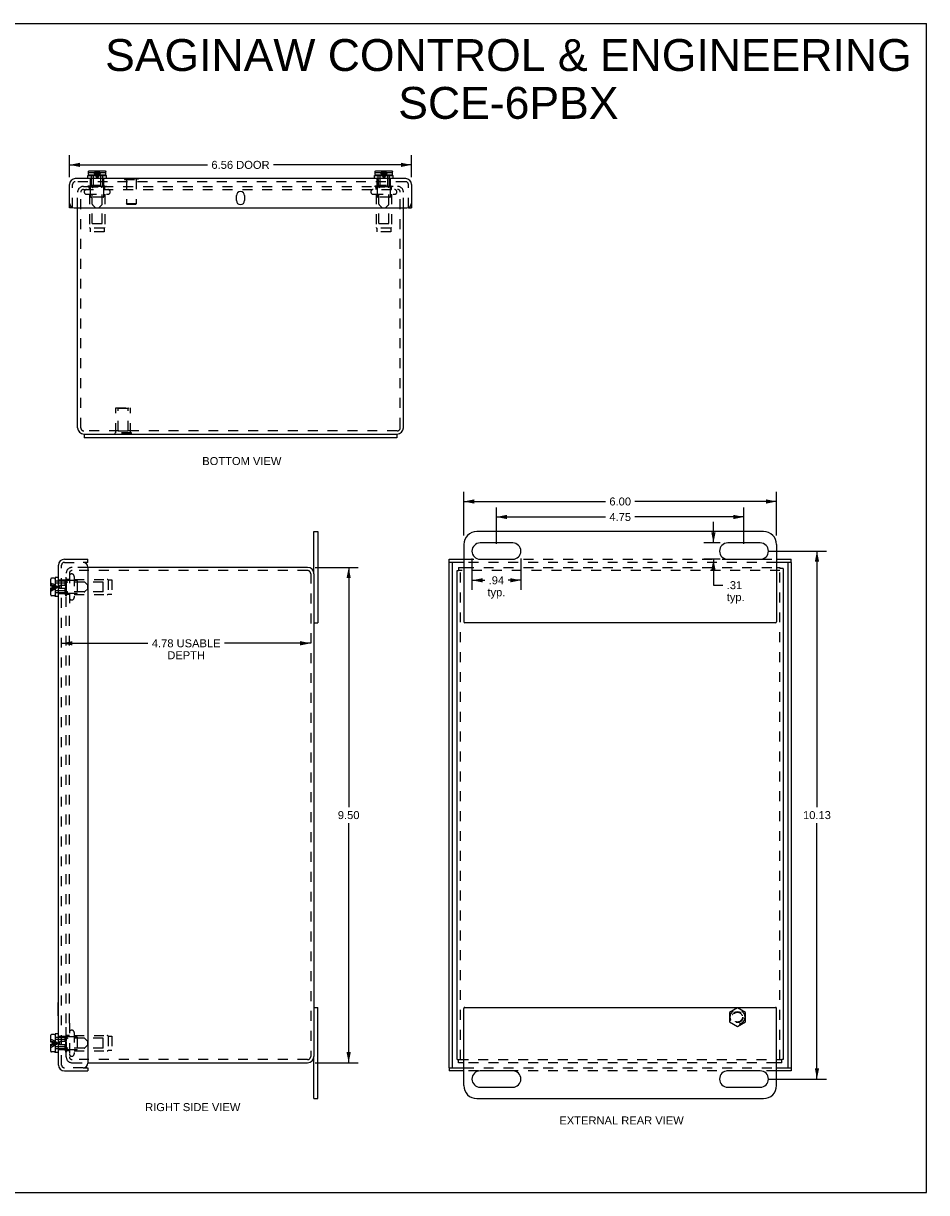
# Model space of a CAD drawing. Header units: inches. Extents: x 0 to 34.7, y 0 to 22.4.
# Tile 3 of 3: x 17.3 to 34.7, y 0 to 22.4. Entities that reach past the tile are written whole.
import ezdxf

# ---------------------------------------------------------------- set-up
doc = ezdxf.new("R2010")
doc.units = ezdxf.units.IN
doc.header["$LTSCALE"] = 1.906116
doc.header["$MEASUREMENT"] = 0
doc.linetypes.add('HIDDEN', pattern=[0.2, 0.1, -0.1])
doc.layers.get('0').update_dxf_attribs({"linetype": 'CONTINUOUS'})
for name, color, linetype in [('DEFAULT_2', 8, 'HIDDEN'), ('DIMENSIONS', 7, 'CONTINUOUS'), ('DOOR_ASSEMBLY', 7, 'CONTINUOUS')]:
    doc.layers.add(name, color=color, linetype=linetype)
doc.styles.get("Standard").update_dxf_attribs({"font": 'arial.ttf'})
doc.dimstyles.new('DIMSTYLE_2', dxfattribs={"dimtxt": 0.152897, "dimasz": 0.203863, "dimexe": 0.09, "dimexo": 0.07, "dimgap": 0.0375, "dimtad": 0, "dimtih": 1, "dimtoh": 1, "dimzin": 4, "dimdsep": 46, "dimtxsty": 'Standard', "dimblk": '_FILLED', "dimblk1": '_FILLED', "dimblk2": '_FILLED', "dimcen": 0.09, "dimazin": 1, "dimtfac": 1, "dimtdec": 3, "dimtofl": 0, "dimtmove": 0, "dimatfit": 3, "dimldrblk": '_FILLED', "dimfxl": 0, "dimtolj": 1, "dimtzin": 4, "dimarcsym": 0})

# ---------------------------------------------------------------- blocks, each defined once
blk = doc.blocks.new('_FILLED')
at = {"color": 0, "linetype": 'ByBlock'}
blk.add_solid([(0, 0), (-1, 0.2), (-1, -0.2)], dxfattribs=at)
blk = doc.blocks.new('*D3')
at = {"layer": 'DIMENSIONS', "color": 2, "linetype": 'Continuous'}
for p, q in [((18.213, 19.478), (18.213, 19.895)), ((24.775, 19.478), (24.775, 19.895)), ((18.213, 19.711), (20.86, 19.711)), ((24.775, 19.711), (22.128, 19.711))]:
    blk.add_line(p, q, dxfattribs=at)
at = {"layer": 'DIMENSIONS', "color": 2, "linetype": 'Continuous', "xscale": 0.2038626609, "yscale": 0.2038626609, "zscale": 0.2038626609, "rotation": 180}
blk.add_blockref('_FILLED', (18.213, 19.711), dxfattribs=at)
at = {"layer": 'DIMENSIONS', "color": 2, "linetype": 'Continuous', "xscale": 0.2038626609, "yscale": 0.2038626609, "zscale": 0.2038626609}
blk.add_blockref('_FILLED', (24.775, 19.711), dxfattribs=at)
at = {"layer": 'DIMENSIONS', "color": 2, "linetype": 'Continuous', "insert": (21.494, 19.788), "char_height": 0.1529, "width": 1.11461, "attachment_point": 2, "line_spacing_factor": 0.9}
blk.add_mtext('6.56 DOOR', dxfattribs=at)
blk = doc.blocks.new('*D4')
at = {"layer": 'DIMENSIONS', "color": 2, "linetype": 'Continuous'}
for p, q in [((25.778, 12.602), (25.778, 13.439)), ((25.778, 13.255), (28.494, 13.255)), ((31.778, 13.255), (29.062, 13.255)), ((31.778, 12.602), (31.778, 13.439))]:
    blk.add_line(p, q, dxfattribs=at)
at = {"layer": 'DIMENSIONS', "color": 2, "linetype": 'Continuous', "xscale": 0.2038626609, "yscale": 0.2038626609, "zscale": 0.2038626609, "rotation": 180}
blk.add_blockref('_FILLED', (25.778, 13.255), dxfattribs=at)
at = {"layer": 'DIMENSIONS', "color": 2, "linetype": 'Continuous', "xscale": 0.2038626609, "yscale": 0.2038626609, "zscale": 0.2038626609}
blk.add_blockref('_FILLED', (31.778, 13.255), dxfattribs=at)
at = {"layer": 'DIMENSIONS', "color": 2, "linetype": 'Continuous', "insert": (28.778, 13.332), "char_height": 0.1529, "width": 0.41549, "attachment_point": 2, "line_spacing_factor": 0.9}
blk.add_mtext('6.00', dxfattribs=at)
blk = doc.blocks.new('*D5')
at = {"layer": 'DIMENSIONS', "color": 2, "linetype": 'Continuous'}
for p, q in [((25.934, 12.161), (25.934, 11.561)), ((26.872, 12.161), (26.872, 11.561)), ((25.934, 11.744), (26.178, 11.744)), ((26.872, 11.744), (26.628, 11.744))]:
    blk.add_line(p, q, dxfattribs=at)
at = {"layer": 'DIMENSIONS', "color": 2, "linetype": 'Continuous', "xscale": 0.2038626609, "yscale": 0.2038626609, "zscale": 0.2038626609, "rotation": 180}
blk.add_blockref('_FILLED', (25.934, 11.744), dxfattribs=at)
at = {"layer": 'DIMENSIONS', "color": 2, "linetype": 'Continuous', "xscale": 0.2038626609, "yscale": 0.2038626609, "zscale": 0.2038626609}
blk.add_blockref('_FILLED', (26.872, 11.744), dxfattribs=at)
at = {"layer": 'DIMENSIONS', "color": 2, "linetype": 'Continuous', "insert": (26.403, 11.82), "char_height": 0.1529, "width": 0.34388, "attachment_point": 2, "line_spacing_factor": 0.9}
blk.add_mtext('.94\\Ptyp.', dxfattribs=at)
blk = doc.blocks.new('*D6')
at = {"layer": 'DIMENSIONS', "color": 2, "linetype": 'Continuous'}
for p, q in [((30.567, 12.46), (30.567, 12.867)), ((30.698, 12.46), (30.384, 12.46)), ((30.698, 12.147), (30.384, 12.147)), ((30.567, 12.147), (30.567, 11.65)), ((30.567, 11.65), (30.745, 11.65))]:
    blk.add_line(p, q, dxfattribs=at)
at = {"layer": 'DIMENSIONS', "color": 2, "linetype": 'Continuous', "xscale": 0.2038626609, "yscale": 0.2038626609, "zscale": 0.2038626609}
for p, rotation in [((30.567, 12.46), 270), ((30.567, 12.147), 90)]:
    blk.add_blockref('_FILLED', p, dxfattribs=dict(at, rotation=rotation))
at = {"layer": 'DIMENSIONS', "color": 2, "linetype": 'Continuous', "insert": (30.822, 11.727), "char_height": 0.1529, "width": 0.34388, "attachment_point": 1, "line_spacing_factor": 0.9}
blk.add_mtext('.31\\Ptyp.', dxfattribs=at)
blk = doc.blocks.new('*D7')
at = {"layer": 'DIMENSIONS', "color": 2, "linetype": 'Continuous'}
for p, q in [((22.923, 11.991), (23.752, 11.991)), ((23.569, 11.991), (23.569, 7.394)), ((23.569, 2.491), (23.569, 7.088)), ((22.923, 2.491), (23.752, 2.491))]:
    blk.add_line(p, q, dxfattribs=at)
at = {"layer": 'DIMENSIONS', "color": 2, "linetype": 'Continuous', "xscale": 0.2038626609, "yscale": 0.2038626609, "zscale": 0.2038626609}
for p, rotation in [((23.569, 11.991), 90), ((23.569, 2.491), 270)]:
    blk.add_blockref('_FILLED', p, dxfattribs=dict(at, rotation=rotation))
at = {"layer": 'DIMENSIONS', "color": 2, "linetype": 'Continuous', "insert": (23.569, 7.317), "char_height": 0.1529, "width": 0.41549, "attachment_point": 2, "line_spacing_factor": 0.9}
blk.add_mtext('9.50', dxfattribs=at)
blk = doc.blocks.new('*D9')
at = {"layer": 'DIMENSIONS', "color": 2, "linetype": 'Continuous'}
for p, q in [((18.063, 10.536), (19.717, 10.536)), ((22.841, 10.536), (21.186, 10.536))]:
    blk.add_line(p, q, dxfattribs=at)
at = {"layer": 'DIMENSIONS', "color": 2, "linetype": 'Continuous', "xscale": 0.2038626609, "yscale": 0.2038626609, "zscale": 0.2038626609, "rotation": 180}
blk.add_blockref('_FILLED', (18.063, 10.536), dxfattribs=at)
at = {"layer": 'DIMENSIONS', "color": 2, "linetype": 'Continuous', "xscale": 0.2038626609, "yscale": 0.2038626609, "zscale": 0.2038626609}
blk.add_blockref('_FILLED', (22.841, 10.536), dxfattribs=at)
at = {"layer": 'DIMENSIONS', "color": 2, "linetype": 'Continuous', "insert": (20.452, 10.612), "char_height": 0.1529, "width": 1.31582, "attachment_point": 2, "line_spacing_factor": 0.9}
blk.add_mtext('4.78 USABLE\\PDEPTH', dxfattribs=at)
blk = doc.blocks.new('*D11')
at = {"layer": 'DIMENSIONS', "color": 2, "linetype": 'Continuous'}
for p, q in [((31.608, 12.303), (32.736, 12.303)), ((32.553, 12.303), (32.553, 7.394)), ((32.553, 2.178), (32.553, 7.088)), ((31.608, 2.178), (32.736, 2.178))]:
    blk.add_line(p, q, dxfattribs=at)
at = {"layer": 'DIMENSIONS', "color": 2, "linetype": 'Continuous', "xscale": 0.2038626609, "yscale": 0.2038626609, "zscale": 0.2038626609}
for p, rotation in [((32.553, 12.303), 90), ((32.553, 2.178), 270)]:
    blk.add_blockref('_FILLED', p, dxfattribs=dict(at, rotation=rotation))
at = {"layer": 'DIMENSIONS', "color": 2, "linetype": 'Continuous', "insert": (32.553, 7.317), "char_height": 0.1529, "width": 0.53429, "attachment_point": 2, "line_spacing_factor": 0.9}
blk.add_mtext('10.13', dxfattribs=at)
blk = doc.blocks.new('*D12')
at = {"layer": 'DIMENSIONS', "color": 2, "linetype": 'Continuous'}
for p, q in [((26.403, 12.446), (26.403, 13.142)), ((31.153, 12.446), (31.153, 13.142)), ((26.403, 12.958), (28.494, 12.958)), ((31.153, 12.958), (29.062, 12.958))]:
    blk.add_line(p, q, dxfattribs=at)
at = {"layer": 'DIMENSIONS', "color": 2, "linetype": 'Continuous', "xscale": 0.2038626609, "yscale": 0.2038626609, "zscale": 0.2038626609, "rotation": 180}
blk.add_blockref('_FILLED', (26.403, 12.958), dxfattribs=at)
at = {"layer": 'DIMENSIONS', "color": 2, "linetype": 'Continuous', "xscale": 0.2038626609, "yscale": 0.2038626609, "zscale": 0.2038626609}
blk.add_blockref('_FILLED', (31.153, 12.958), dxfattribs=at)
at = {"layer": 'DIMENSIONS', "color": 2, "linetype": 'Continuous', "insert": (28.778, 13.035), "char_height": 0.1529, "width": 0.41549, "attachment_point": 2, "line_spacing_factor": 0.9}
blk.add_mtext('4.75', dxfattribs=at)

msp = doc.modelspace()

# ---------------------------------------------------------------- linework, layer by layer
at = {"color": 7, "linetype": 'Continuous'}
for p, q in [((0, 22.4249), (34.6567, 22.4249)), ((34.6567, 0), (34.6567, 22.4249)), ((18.4942, 14.549), (18.4942, 14.474)), ((18.4942, 14.549), (24.4942, 14.549)), ((24.4942, 14.549), (24.4942, 14.474)), ((22.9006, 11.8708), (22.9006, 12.6783)), ((22.9006, 12.6783), (22.9756, 12.6783)), ((25.6532, 11.9308), (25.6752, 11.9308)), ((25.6752, 11.9908), (25.6752, 11.9308)), ((31.8432, 11.9908), (31.8432, 11.9688)), ((31.9032, 11.9688), (31.8432, 11.9688)), ((22.9006, 10.9283), (22.9756, 10.9283)), ((22.9006, 3.5533), (22.9756, 3.5533)), ((22.9006, 1.8033), (22.9006, 2.6108)), ((25.6532, 2.5508), (25.6752, 2.5508)), ((25.6752, 2.4908), (25.6752, 2.5508)), ((31.9032, 2.5508), (31.8812, 2.5508)), ((31.8812, 2.4908), (31.8812, 2.5508)), ((22.9006, 1.8033), (22.9756, 1.8033)), ((0, 0), (34.6567, 0))]:
    msp.add_line(p, q, dxfattribs=at)
at = {"color": 3, "linetype": 'Continuous'}
for p, q in [((18.3692, 14.669), (18.3692, 18.887)), ((24.6192, 14.669), (24.6192, 18.887)), ((18.4892, 14.549), (18.4942, 14.549)), ((24.4942, 14.474), (18.4942, 14.474)), ((24.4942, 14.549), (24.4992, 14.549)), ((22.9756, 12.6783), (22.9756, 10.9283)), ((31.5282, 12.6783), (26.0282, 12.6783)), ((25.7782, 12.4283), (25.7782, 10.9483)), ((26.7157, 12.4596), (26.0907, 12.4596)), ((31.4657, 12.4596), (30.8407, 12.4596)), ((31.7782, 12.4283), (31.7782, 10.9483)), ((26.0907, 12.1471), (26.7157, 12.1471)), ((30.8407, 12.1471), (31.4657, 12.1471)), ((22.7806, 11.9908), (18.5626, 11.9908)), ((25.6532, 2.5508), (25.6532, 11.9308)), ((25.6752, 11.9908), (25.7782, 11.9908)), ((31.7782, 11.9908), (31.8432, 11.9908)), ((31.9032, 11.9688), (31.9032, 2.5508)), ((22.9006, 11.8708), (22.9006, 2.6108)), ((31.7582, 10.9283), (25.7982, 10.9283)), ((22.9756, 1.8033), (22.9756, 3.5533)), ((25.7782, 2.0533), (25.7782, 3.5333)), ((25.7982, 3.5533), (31.7582, 3.5533)), ((31.7782, 2.0533), (31.7782, 3.5333)), ((18.5626, 2.4908), (22.7806, 2.4908)), ((25.7782, 2.4908), (25.6752, 2.4908)), ((31.8812, 2.4908), (31.7782, 2.4908)), ((26.7157, 2.3346), (26.0907, 2.3346)), ((31.4657, 2.3346), (30.8407, 2.3346)), ((26.0907, 2.0221), (26.7157, 2.0221)), ((30.8407, 2.0221), (31.4657, 2.0221)), ((26.0282, 1.8033), (31.5282, 1.8033))]:
    msp.add_line(p, q, dxfattribs=at)
for centre, radius, start, end in [((18.4892, 14.669), 0.12, 180, 270), ((24.4992, 14.669), 0.12, 270, 360), ((26.0282, 12.4283), 0.25, 90, 180), ((31.5282, 12.4283), 0.25, 0, 90), ((26.0907, 12.3033), 0.1562, 90, 270), ((26.7157, 12.3033), 0.1562, 270, 90), ((30.8407, 12.3033), 0.1562, 90, 270), ((31.4657, 12.3033), 0.1562, 270, 90), ((22.7806, 11.8708), 0.12, 0, 90), ((25.7982, 10.9483), 0.02, 180, 270), ((31.7582, 10.9483), 0.02, 270, 360), ((25.7982, 3.5333), 0.02, 90, 180), ((31.7582, 3.5333), 0.02, 0, 90), ((22.7806, 2.6108), 0.12, 270, 360), ((26.0907, 2.1783), 0.1562, 90, 270), ((26.7157, 2.1783), 0.1562, 270, 90), ((30.8407, 2.1783), 0.1562, 90, 270), ((31.4657, 2.1783), 0.1562, 270, 90), ((26.0282, 2.0533), 0.25, 180, 270), ((31.5282, 2.0533), 0.25, 270, 360)]:
    msp.add_arc(centre, radius, start, end, dxfattribs=at)
at = {"layer": 'DEFAULT_2', "color": 8, "linetype": 'HIDDEN'}
for p, q in [((18.4812, 19.299), (24.5072, 19.299)), ((18.5742, 19.291), (18.5742, 19.309)), ((18.5742, 19.309), (18.9142, 19.309)), ((18.5742, 19.291), (18.9142, 19.291)), ((18.6192, 19.099), (18.6192, 19.309)), ((18.8692, 19.099), (18.8692, 19.309)), ((18.9142, 19.291), (18.9142, 19.309)), ((24.0742, 19.309), (24.4142, 19.309)), ((24.0742, 19.291), (24.0742, 19.309)), ((24.0742, 19.291), (24.4142, 19.291)), ((24.1192, 19.099), (24.1192, 19.309)), ((24.3692, 19.099), (24.3692, 19.309)), ((24.4142, 19.291), (24.4142, 19.309)), ((18.3692, 18.887), (18.3692, 19.184)), ((18.4292, 14.669), (18.4292, 19.184)), ((18.4812, 19.239), (24.5072, 19.239)), ((18.5405, 19.1465), (18.948, 19.1465)), ((18.5982, 19.239), (18.5982, 19.281)), ((18.5982, 19.1465), (18.5982, 18.5133)), ((18.8592, 19.089), (18.6292, 19.089)), ((18.6492, 18.589), (18.6492, 19.089)), ((18.8392, 18.589), (18.8392, 19.089)), ((18.8902, 19.239), (18.8902, 19.281)), ((18.8902, 19.1465), (18.8902, 18.5133)), ((24.0405, 19.1465), (24.448, 19.1465)), ((24.0982, 19.239), (24.0982, 19.281)), ((24.0982, 19.1465), (24.0982, 18.5133)), ((24.3592, 19.089), (24.1292, 19.089)), ((24.1492, 18.589), (24.1492, 19.089)), ((24.3392, 18.589), (24.3392, 19.089)), ((24.3902, 19.239), (24.3902, 19.281)), ((24.3902, 19.1465), (24.3902, 18.5133)), ((24.5592, 14.669), (24.5592, 19.184)), ((24.6192, 18.887), (24.6192, 19.184)), ((18.6092, 18.4955), (18.6092, 18.4265)), ((18.8792, 18.4955), (18.6092, 18.4955)), ((18.8792, 18.4265), (18.6092, 18.4265)), ((18.6492, 18.589), (18.8392, 18.589)), ((18.8792, 18.4955), (18.8792, 18.4265)), ((24.3792, 18.4955), (24.1092, 18.4955)), ((24.1092, 18.4955), (24.1092, 18.4265)), ((24.3792, 18.4265), (24.1092, 18.4265)), ((24.1492, 18.589), (24.3392, 18.589)), ((24.3792, 18.4955), (24.3792, 18.4265)), ((19.1042, 14.5696), (19.1042, 15.0486)), ((19.1042, 15.0486), (19.3842, 15.0486)), ((19.1492, 15.0386), (19.1392, 15.0486)), ((19.1492, 14.6111), (19.1492, 15.0386)), ((19.3392, 15.0386), (19.1492, 15.0386)), ((19.3392, 15.0386), (19.3492, 15.0486)), ((19.3392, 14.6111), (19.3392, 15.0386)), ((19.3842, 14.5696), (19.3842, 15.0486)), ((24.4992, 14.609), (18.4892, 14.609)), ((19.1492, 14.6111), (19.3392, 14.6111)), ((19.4002, 14.5696), (19.0882, 14.5696)), ((19.0882, 14.5486), (19.0882, 14.5696)), ((19.4002, 14.5486), (19.0882, 14.5486)), ((19.2442, 14.5486), (19.2442, 14.5696)), ((19.4002, 14.5486), (19.4002, 14.5696)), ((18.5626, 11.9908), (18.2626, 11.9908)), ((18.2656, 11.9308), (18.2626, 11.9308)), ((22.7806, 11.9308), (18.2656, 11.9308)), ((31.8432, 11.9308), (25.6752, 11.9308)), ((25.7132, 2.5508), (25.7132, 11.9308)), ((25.7782, 11.9908), (31.7782, 11.9908)), ((31.8432, 2.5508), (31.8432, 11.9688)), ((18.1406, 11.4458), (18.1406, 11.7858)), ((18.1586, 11.7858), (18.1406, 11.7858)), ((18.3506, 11.7408), (18.1406, 11.7408)), ((18.1506, 11.2347), (18.1506, 11.8788)), ((18.1586, 11.4458), (18.1586, 11.7858)), ((18.2106, 11.7618), (18.1686, 11.7618)), ((18.2106, 11.8788), (18.2106, 11.2347)), ((18.3031, 11.8196), (18.3031, 11.4121)), ((18.3031, 11.7618), (18.9362, 11.7618)), ((18.3606, 11.7308), (18.3606, 11.5008)), ((18.8606, 11.7108), (18.3606, 11.7108)), ((18.8606, 11.5208), (18.8606, 11.7108)), ((18.9541, 11.7508), (18.9541, 11.4808)), ((18.9541, 11.7508), (19.0231, 11.7508)), ((19.0231, 11.7508), (19.0231, 11.4808)), ((22.8406, 11.8708), (22.8406, 2.6108)), ((18.3506, 11.4908), (18.1406, 11.4908)), ((18.1586, 11.4458), (18.1406, 11.4458)), ((18.2106, 11.4698), (18.1686, 11.4698)), ((18.3031, 11.4698), (18.9362, 11.4698)), ((18.8606, 11.5208), (18.3606, 11.5208)), ((18.9541, 11.4808), (19.0231, 11.4808)), ((18.1506, 3.2471), (18.1506, 11.2346)), ((18.2106, 3.2471), (18.2106, 11.2346)), ((31.0282, 3.546), (30.8722, 3.4559)), ((30.8722, 3.4559), (30.8722, 3.2758)), ((31.1842, 3.4559), (31.0282, 3.546)), ((31.1842, 3.2758), (31.1842, 3.4559)), ((18.1506, 2.6028), (18.1506, 3.2469)), ((18.2106, 3.2469), (18.2106, 2.6028)), ((30.8722, 3.2758), (31.0282, 3.1857)), ((31.0282, 3.1857), (31.1842, 3.2758)), ((18.1586, 3.0358), (18.1406, 3.0358)), ((18.1406, 2.6958), (18.1406, 3.0358)), ((18.3506, 2.9908), (18.1406, 2.9908)), ((18.1586, 2.6958), (18.1586, 3.0358)), ((18.2106, 3.0118), (18.1686, 3.0118)), ((18.3031, 3.0696), (18.3031, 2.6621)), ((18.3031, 3.0118), (18.9362, 3.0118)), ((18.3606, 2.9808), (18.3606, 2.7508)), ((18.8606, 2.9608), (18.3606, 2.9608)), ((18.8606, 2.7708), (18.8606, 2.9608)), ((18.9541, 3.0008), (19.0231, 3.0008)), ((18.9541, 3.0008), (18.9541, 2.7308)), ((19.0231, 3.0008), (19.0231, 2.7308)), ((18.3506, 2.7408), (18.1406, 2.7408)), ((18.1586, 2.6958), (18.1406, 2.6958)), ((18.2106, 2.7198), (18.1686, 2.7198)), ((18.3031, 2.7198), (18.9362, 2.7198)), ((18.8606, 2.7708), (18.3606, 2.7708)), ((18.9541, 2.7308), (19.0231, 2.7308)), ((18.2626, 2.5508), (18.2656, 2.5508)), ((18.2626, 2.4908), (18.5626, 2.4908)), ((22.7806, 2.5508), (18.2656, 2.5508)), ((25.6752, 2.5508), (31.8812, 2.5508)), ((31.7782, 2.4908), (25.7782, 2.4908))]:
    msp.add_line(p, q, dxfattribs=at)
for radius in [0.1421, 0.14, 0.105, 0.095]:
    msp.add_circle((31.0282, 3.3658), radius, dxfattribs=at)
for centre, radius, start, end in [((18.4812, 19.187), 0.112, 90, 180), ((18.5882, 19.281), 0.01, 0, 90), ((18.9002, 19.281), 0.01, 90, 180), ((24.0882, 19.281), 0.01, 0, 90), ((24.4002, 19.281), 0.01, 90, 180), ((24.5072, 19.187), 0.112, 0, 90), ((18.4812, 19.187), 0.052, 90, 180), ((18.5405, 19.1927), 0.0462, 90, 270), ((18.6292, 19.099), 0.01, 180, 270), ((18.8592, 19.099), 0.01, 270, 360), ((18.948, 19.1927), 0.0462, 270, 90), ((24.0405, 19.1927), 0.0462, 90, 270), ((24.1292, 19.099), 0.01, 180, 270), ((24.3592, 19.099), 0.01, 270, 360), ((24.448, 19.1927), 0.0462, 270, 90), ((24.5072, 19.187), 0.052, 0, 90), ((18.6182, 18.5133), 0.02, 180, 243.25632), ((18.8702, 18.5133), 0.02, 296.74368, 360), ((24.1182, 18.5133), 0.02, 180, 243.25632), ((24.3702, 18.5133), 0.02, 296.74368, 360), ((18.4892, 14.669), 0.06, 180, 270), ((24.4992, 14.669), 0.06, 270, 360), ((18.2626, 11.8788), 0.112, 90, 180), ((18.2626, 11.8788), 0.052, 90, 180), ((22.7806, 11.8708), 0.06, 0, 90), ((18.1686, 11.7718), 0.01, 180.00004, 270), ((18.2568, 11.8196), 0.0462, 0, 180), ((18.3506, 11.7308), 0.01, 359.99997, 90), ((18.9362, 11.7418), 0.02, 26.74368, 90), ((18.1686, 11.4598), 0.01, 90, 179.99996), ((18.3506, 11.5008), 0.01, 270, 0.00003), ((18.9362, 11.4898), 0.02, 270, 333.25632), ((18.2568, 11.4121), 0.0462, 180, 360), ((18.1686, 3.0218), 0.01, 180.00004, 270), ((18.2568, 3.0696), 0.0462, 0, 180), ((18.3506, 2.9808), 0.01, 359.99997, 90), ((18.9362, 2.9918), 0.02, 26.74368, 90), ((18.1686, 2.7098), 0.01, 90, 179.99996), ((18.3506, 2.7508), 0.01, 270, 0.00003), ((18.9362, 2.7398), 0.02, 270, 333.25632), ((18.2626, 2.6028), 0.112, 180, 270), ((18.2568, 2.6621), 0.0462, 180, 360), ((18.2626, 2.6028), 0.052, 180, 270), ((22.7806, 2.6108), 0.06, 270, 360)]:
    msp.add_arc(centre, radius, start, end, dxfattribs=at)
at = {"layer": 'DOOR_ASSEMBLY', "color": 7, "linetype": 'Continuous'}
for p, q in [((18.5772, 19.5295), (18.5772, 19.5645)), ((18.5772, 19.5645), (18.578, 19.5645)), ((18.578, 19.5825), (18.5781, 19.584)), ((18.578, 19.5645), (18.578, 19.5825)), ((18.5917, 19.5974), (18.5931, 19.5975)), ((18.8962, 19.5145), (18.5922, 19.5145)), ((18.5931, 19.5975), (18.8953, 19.5975)), ((18.6712, 19.5095), (18.6712, 19.5145)), ((18.8172, 19.5095), (18.8172, 19.5145)), ((18.8953, 19.5975), (18.8968, 19.5974)), ((18.9104, 19.5645), (18.9104, 19.5825)), ((18.9104, 19.5645), (18.9112, 19.5645)), ((18.9112, 19.5295), (18.9112, 19.5645)), ((24.0772, 19.5645), (24.078, 19.5645)), ((24.0772, 19.5295), (24.0772, 19.5645)), ((24.078, 19.5825), (24.0781, 19.584)), ((24.078, 19.5645), (24.078, 19.5825)), ((24.0917, 19.5974), (24.0931, 19.5975)), ((24.3962, 19.5145), (24.0922, 19.5145)), ((24.0931, 19.5975), (24.3953, 19.5975)), ((24.1712, 19.5095), (24.1712, 19.5145)), ((24.3172, 19.5095), (24.3172, 19.5145)), ((24.3953, 19.5975), (24.3968, 19.5974)), ((24.4104, 19.5645), (24.4104, 19.5825)), ((24.4104, 19.5645), (24.4112, 19.5645)), ((24.4112, 19.5295), (24.4112, 19.5645)), ((18.5632, 19.447), (18.5632, 19.5095)), ((18.5632, 19.5095), (18.9252, 19.5095)), ((18.9252, 19.447), (18.9252, 19.5095)), ((19.27, 19.451), (19.27, 19.447)), ((19.27, 19.451), (19.526, 19.451)), ((19.526, 19.451), (19.526, 19.447)), ((24.0632, 19.5095), (24.4252, 19.5095)), ((24.0632, 19.447), (24.0632, 19.5095)), ((24.4252, 19.447), (24.4252, 19.5095)), ((18.273, 18.887), (18.213, 18.887)), ((24.7155, 18.887), (24.7755, 18.887)), ((18.5626, 12.0871), (18.5626, 12.1471)), ((25.497, 12.0871), (25.497, 12.1471)), ((32.0595, 12.0871), (32.0595, 12.1471)), ((18.5626, 12.0871), (18.4726, 12.0871)), ((25.7782, 12.0871), (25.497, 12.0871)), ((25.557, 12.0871), (25.557, 2.3946)), ((32.0595, 12.0871), (31.7782, 12.0871)), ((31.9995, 2.3946), (31.9995, 12.0871)), ((17.8521, 11.6323), (17.8521, 11.7678)), ((17.9201, 11.7828), (17.8671, 11.7828)), ((17.9351, 11.7678), (17.9351, 11.4638)), ((17.9401, 11.6888), (17.9351, 11.6888)), ((17.9401, 11.7968), (17.9401, 11.4348)), ((18.0026, 11.7968), (17.9401, 11.7968)), ((17.8851, 11.6323), (17.8521, 11.6323)), ((17.8521, 11.4638), (17.8521, 11.5993)), ((17.8521, 11.5993), (17.8851, 11.5993)), ((17.9201, 11.4488), (17.8671, 11.4488)), ((17.8851, 11.5993), (17.8851, 11.6323)), ((17.9401, 11.5428), (17.9351, 11.5428)), ((18.0026, 11.4348), (17.9401, 11.4348)), ((17.9986, 3.6476), (18.0026, 3.6476)), ((17.9986, 3.3916), (17.9986, 3.6476)), ((17.9986, 3.3916), (18.0026, 3.3916)), ((17.8521, 2.8823), (17.8521, 3.0178)), ((17.9201, 3.0328), (17.8671, 3.0328)), ((17.9351, 3.0178), (17.9351, 2.7138)), ((17.9401, 2.9388), (17.9351, 2.9388)), ((18.0026, 3.0468), (17.9401, 3.0468)), ((17.9401, 3.0468), (17.9401, 2.6848)), ((17.8851, 2.8823), (17.8521, 2.8823)), ((17.8521, 2.8493), (17.8851, 2.8493)), ((17.8521, 2.7138), (17.8521, 2.8493)), ((17.9201, 2.6988), (17.8671, 2.6988)), ((17.8851, 2.8493), (17.8851, 2.8823)), ((17.9401, 2.7928), (17.9351, 2.7928)), ((18.0026, 2.6848), (17.9401, 2.6848)), ((18.4726, 2.3946), (18.5626, 2.3946)), ((18.5626, 2.3946), (18.5626, 2.3346)), ((25.497, 2.3946), (25.7782, 2.3946)), ((25.497, 2.3946), (25.497, 2.3346)), ((31.7782, 2.3946), (32.0595, 2.3946)), ((32.0595, 2.3946), (32.0595, 2.3346))]:
    msp.add_line(p, q, dxfattribs=at)
at = {"layer": 'DOOR_ASSEMBLY', "color": 8, "linetype": 'HIDDEN'}
for p, q in [((18.578, 19.5645), (18.7117, 19.5645)), ((18.5798, 19.5896), (18.5798, 19.5896)), ((18.5806, 19.5908), (18.5806, 19.5908)), ((18.5815, 19.592), (18.5815, 19.592)), ((18.5825, 19.5931), (18.5825, 19.5931)), ((18.5836, 19.5941), (18.5836, 19.5941)), ((18.5848, 19.595), (18.5848, 19.595)), ((18.586, 19.5957), (18.586, 19.5957)), ((18.5917, 19.5974), (18.5902, 19.5972)), ((18.6986, 19.5289), (18.7091, 19.5115)), ((18.7792, 19.5696), (18.7768, 19.5645)), ((18.7768, 19.5645), (18.9104, 19.5645)), ((18.7898, 19.5289), (18.7793, 19.5115)), ((18.9024, 19.5957), (18.9024, 19.5957)), ((18.9037, 19.595), (18.9037, 19.595)), ((18.9049, 19.5941), (18.9049, 19.5941)), ((18.906, 19.5931), (18.906, 19.5931)), ((18.907, 19.592), (18.907, 19.592)), ((18.9079, 19.5908), (18.9079, 19.5908)), ((18.9086, 19.5896), (18.9086, 19.5896)), ((18.9103, 19.584), (18.9101, 19.5854)), ((24.078, 19.5645), (24.2117, 19.5645)), ((24.0798, 19.5896), (24.0798, 19.5896)), ((24.0806, 19.5908), (24.0806, 19.5908)), ((24.0815, 19.592), (24.0815, 19.592)), ((24.0825, 19.5931), (24.0825, 19.5931)), ((24.0836, 19.5941), (24.0836, 19.5941)), ((24.0848, 19.595), (24.0848, 19.595)), ((24.086, 19.5957), (24.086, 19.5957)), ((24.0917, 19.5974), (24.0902, 19.5972)), ((24.1986, 19.5289), (24.2091, 19.5115)), ((24.2792, 19.5696), (24.2768, 19.5645)), ((24.2768, 19.5645), (24.4104, 19.5645)), ((24.2898, 19.5289), (24.2793, 19.5115)), ((24.4024, 19.5957), (24.4024, 19.5957)), ((24.4037, 19.595), (24.4037, 19.595)), ((24.4049, 19.5941), (24.4049, 19.5941)), ((24.406, 19.5931), (24.406, 19.5931)), ((24.407, 19.592), (24.407, 19.592)), ((24.4079, 19.5908), (24.4079, 19.5908)), ((24.4086, 19.5896), (24.4086, 19.5896)), ((24.4103, 19.584), (24.4101, 19.5854)), ((18.273, 18.887), (18.273, 19.335)), ((24.6635, 19.387), (18.325, 19.387)), ((18.6044, 19.322), (18.6124, 19.3142)), ((18.6044, 19.322), (18.8841, 19.322)), ((18.6124, 19.3142), (18.6201, 19.3067)), ((18.6142, 19.4295), (18.6142, 19.447)), ((18.6142, 19.4295), (18.6384, 19.4295)), ((18.6177, 19.322), (18.6177, 19.4295)), ((18.6201, 19.3067), (18.6275, 19.2995)), ((18.8609, 19.2995), (18.6275, 19.2995)), ((18.6342, 19.4295), (18.6342, 19.5095)), ((18.6384, 19.2995), (18.6384, 19.4295)), ((18.6668, 19.2911), (18.6546, 19.2789)), ((18.6712, 19.3017), (18.6712, 19.5095)), ((18.8172, 19.3017), (18.8172, 19.5095)), ((18.8216, 19.2911), (18.8338, 19.2789)), ((18.8501, 19.2995), (18.8501, 19.4295)), ((18.8501, 19.4295), (18.8742, 19.4295)), ((18.8542, 19.4295), (18.8542, 19.5095)), ((18.8684, 19.3067), (18.8609, 19.2995)), ((18.8684, 19.3067), (18.8761, 19.3142)), ((18.8707, 19.322), (18.8707, 19.4295)), ((18.8742, 19.4295), (18.8742, 19.447)), ((18.8761, 19.3142), (18.8841, 19.322)), ((19.27, 19.447), (19.27, 19.433)), ((19.27, 19.433), (19.526, 19.433)), ((19.304, 19.433), (19.304, 18.961)), ((19.492, 19.433), (19.492, 18.961)), ((19.526, 19.447), (19.526, 19.433)), ((24.1044, 19.322), (24.3841, 19.322)), ((24.1124, 19.3142), (24.1044, 19.322)), ((24.1124, 19.3142), (24.1201, 19.3067)), ((24.1142, 19.4295), (24.1142, 19.447)), ((24.1142, 19.4295), (24.1384, 19.4295)), ((24.1177, 19.322), (24.1177, 19.4295)), ((24.1201, 19.3067), (24.1275, 19.2995)), ((24.3609, 19.2995), (24.1275, 19.2995)), ((24.1342, 19.4295), (24.1342, 19.5095)), ((24.1384, 19.2995), (24.1384, 19.4295)), ((24.1668, 19.2911), (24.1546, 19.2789)), ((24.1712, 19.3017), (24.1712, 19.5095)), ((24.3172, 19.3017), (24.3172, 19.5095)), ((24.3216, 19.2911), (24.3338, 19.2789)), ((24.3501, 19.4295), (24.3742, 19.4295)), ((24.3501, 19.2995), (24.3501, 19.4295)), ((24.3542, 19.4295), (24.3542, 19.5095)), ((24.3609, 19.2995), (24.3684, 19.3067)), ((24.3684, 19.3067), (24.3761, 19.3142)), ((24.3707, 19.322), (24.3707, 19.4295)), ((24.3742, 19.4295), (24.3742, 19.447)), ((24.3761, 19.3142), (24.3841, 19.322)), ((24.7155, 18.887), (24.7155, 19.335)), ((18.6502, 18.9547), (18.6502, 19.2683)), ((18.8382, 18.9547), (18.8382, 19.2683)), ((24.1502, 18.9547), (24.1502, 19.2683)), ((24.3382, 18.9547), (24.3382, 19.2683)), ((18.7112, 18.8875), (18.6546, 18.9441)), ((18.7112, 18.8875), (18.7772, 18.8875)), ((18.7772, 18.8875), (18.8338, 18.9441)), ((19.314, 18.951), (19.304, 18.961)), ((19.492, 18.961), (19.304, 18.961)), ((19.482, 18.951), (19.314, 18.951)), ((19.482, 18.951), (19.492, 18.961)), ((24.2112, 18.8875), (24.1546, 18.9441)), ((24.2112, 18.8875), (24.2772, 18.8875)), ((24.2772, 18.8875), (24.3338, 18.9441)), ((25.7782, 12.1471), (31.7782, 12.1471)), ((18.0626, 2.4466), (18.0626, 12.0351)), ((18.1146, 12.0871), (18.4726, 12.0871)), ((31.7782, 12.0871), (25.7782, 12.0871)), ((18.1501, 11.7258), (17.9401, 11.7258)), ((18.1479, 11.6888), (17.9401, 11.6888)), ((18.1276, 11.7458), (18.0026, 11.7458)), ((18.1276, 11.6458), (18.1276, 11.7588)), ((18.1501, 11.7363), (18.1276, 11.7588)), ((18.1501, 11.7363), (18.1501, 11.6458)), ((18.1585, 11.6932), (18.1707, 11.7054)), ((18.4949, 11.7098), (18.1813, 11.7098)), ((18.5621, 11.6488), (18.5055, 11.7054)), ((17.9206, 11.6252), (17.938, 11.6231)), ((17.9206, 11.6064), (17.938, 11.6086)), ((18.1479, 11.5428), (17.9401, 11.5428)), ((18.1501, 11.5058), (17.9401, 11.5058)), ((18.1276, 11.4858), (18.0026, 11.4858)), ((18.0201, 11.6458), (18.0201, 11.5858)), ((18.1501, 11.6458), (18.0201, 11.6458)), ((18.1501, 11.5858), (18.0201, 11.5858)), ((18.1276, 11.4728), (18.1276, 11.5858)), ((18.1501, 11.4953), (18.1276, 11.4728)), ((18.1501, 11.5858), (18.1501, 11.4953)), ((18.1585, 11.5384), (18.1707, 11.5262)), ((18.4949, 11.5218), (18.1813, 11.5218)), ((18.5621, 11.5828), (18.5055, 11.5262)), ((18.5621, 11.5828), (18.5621, 11.6488)), ((18.1501, 2.9758), (17.9401, 2.9758)), ((18.1479, 2.9388), (17.9401, 2.9388)), ((18.1276, 2.9958), (18.0026, 2.9958)), ((18.1501, 2.9863), (18.1276, 3.0088)), ((18.1276, 2.8958), (18.1276, 3.0088)), ((18.1501, 2.9863), (18.1501, 2.8958)), ((18.1585, 2.9432), (18.1707, 2.9554)), ((18.4949, 2.9598), (18.1813, 2.9598)), ((18.5621, 2.8988), (18.5055, 2.9554)), ((17.9206, 2.8752), (17.938, 2.8731)), ((17.9206, 2.8564), (17.938, 2.8586)), ((18.1479, 2.7928), (17.9401, 2.7928)), ((18.1501, 2.7558), (17.9401, 2.7558)), ((18.1276, 2.7358), (18.0026, 2.7358)), ((18.1501, 2.8958), (18.0201, 2.8958)), ((18.0201, 2.8958), (18.0201, 2.8358)), ((18.1501, 2.8358), (18.0201, 2.8358)), ((18.1276, 2.7228), (18.1276, 2.8358)), ((18.1501, 2.7453), (18.1276, 2.7228)), ((18.1501, 2.8358), (18.1501, 2.7453)), ((18.1585, 2.7884), (18.1707, 2.7762)), ((18.4949, 2.7718), (18.1813, 2.7718)), ((18.5621, 2.8328), (18.5055, 2.7762)), ((18.5621, 2.8328), (18.5621, 2.8988)), ((18.4726, 2.3946), (18.1146, 2.3946)), ((25.7782, 2.3946), (31.7782, 2.3946)), ((31.7782, 2.3346), (25.7782, 2.3346))]:
    msp.add_line(p, q, dxfattribs=at)
at = {"layer": 'DOOR_ASSEMBLY', "color": 3, "linetype": 'Continuous'}
for p, q in [((18.213, 18.887), (18.213, 19.335)), ((24.6635, 19.447), (18.325, 19.447)), ((24.7755, 19.335), (24.7755, 18.887)), ((21.4161, 19.0276), (21.4161, 19.1214)), ((21.5724, 19.1214), (21.5724, 19.0276)), ((18.303, 18.887), (24.6855, 18.887)), ((18.1146, 12.1471), (18.5626, 12.1471)), ((25.497, 12.1471), (25.7782, 12.1471)), ((31.7782, 12.1471), (32.0595, 12.1471)), ((18.0026, 2.4466), (18.0026, 12.0351)), ((18.5626, 11.9971), (18.5626, 2.4846)), ((25.497, 2.3946), (25.497, 12.0871)), ((32.0595, 12.0871), (32.0595, 2.3946)), ((18.1146, 2.3346), (18.5626, 2.3346)), ((25.7782, 2.3346), (25.497, 2.3346)), ((32.0595, 2.3346), (31.7782, 2.3346))]:
    msp.add_line(p, q, dxfattribs=at)
at = {"layer": 'DOOR_ASSEMBLY', "color": 7, "linetype": 'Continuous'}
for points in [[(18.5781, 19.584), (18.5783, 19.5854), (18.5787, 19.5868), (18.5792, 19.5882), (18.5798, 19.5896), (18.5806, 19.5908), (18.5815, 19.592), (18.5825, 19.5931), (18.5836, 19.5941), (18.5848, 19.595), (18.586, 19.5957), (18.5874, 19.5963), (18.5888, 19.5968), (18.5902, 19.5972), (18.5917, 19.5974)], [(18.8968, 19.5974), (18.8983, 19.5972), (18.8997, 19.5968), (18.9011, 19.5963), (18.9024, 19.5957), (18.9037, 19.595), (18.9049, 19.5941), (18.906, 19.5931), (18.907, 19.592), (18.9079, 19.5908), (18.9086, 19.5896), (18.9093, 19.5882), (18.9098, 19.5868), (18.9101, 19.5854)], [(18.9101, 19.5854), (18.9103, 19.584), (18.9104, 19.5825)], [(24.0781, 19.584), (24.0783, 19.5854), (24.0787, 19.5868), (24.0792, 19.5882), (24.0798, 19.5896), (24.0806, 19.5908), (24.0815, 19.592), (24.0825, 19.5931), (24.0836, 19.5941), (24.0848, 19.595), (24.086, 19.5957), (24.0874, 19.5963), (24.0888, 19.5968), (24.0902, 19.5972), (24.0917, 19.5974)], [(24.3968, 19.5974), (24.3983, 19.5972), (24.3997, 19.5968), (24.4011, 19.5963), (24.4024, 19.5957), (24.4037, 19.595), (24.4049, 19.5941), (24.406, 19.5931), (24.407, 19.592), (24.4079, 19.5908), (24.4086, 19.5896), (24.4093, 19.5882), (24.4098, 19.5868), (24.4101, 19.5854)], [(24.4101, 19.5854), (24.4103, 19.584), (24.4104, 19.5825)]]:
    msp.add_lwpolyline(points, dxfattribs=at)
at = {"layer": 'DOOR_ASSEMBLY', "color": 8, "linetype": 'HIDDEN'}
for points in [[(18.6795, 19.5645), (18.6888, 19.5466), (18.6986, 19.5289)], [(18.7117, 19.5645), (18.7092, 19.5696), (18.7068, 19.5749), (18.7044, 19.5804), (18.702, 19.5859), (18.6996, 19.5916), (18.6972, 19.5975)], [(18.7062, 19.5645), (18.7116, 19.5466), (18.7174, 19.5289), (18.7236, 19.5115), (18.7301, 19.4943), (18.737, 19.4773), (18.7442, 19.4605)], [(18.7091, 19.5115), (18.7202, 19.4943), (18.7319, 19.4773), (18.7442, 19.4605)], [(18.7166, 19.5975), (18.7203, 19.5737), (18.7244, 19.5503), (18.7288, 19.5273), (18.7336, 19.5047), (18.7387, 19.4824), (18.7442, 19.4605)], [(18.7277, 19.5975), (18.7299, 19.5737), (18.7324, 19.5503), (18.735, 19.5273)], [(18.735, 19.5273), (18.7379, 19.5047), (18.7409, 19.4824), (18.7442, 19.4605)], [(18.7719, 19.5975), (18.7682, 19.5737), (18.7641, 19.5503), (18.7597, 19.5273), (18.7549, 19.5047), (18.7497, 19.4824), (18.7442, 19.4605)], [(18.7823, 19.5645), (18.7768, 19.5466), (18.771, 19.5289), (18.7649, 19.5115), (18.7583, 19.4943), (18.7515, 19.4773), (18.7442, 19.4605)], [(18.7534, 19.5273), (18.7506, 19.5047), (18.7475, 19.4824), (18.7442, 19.4605)], [(18.7793, 19.5115), (18.7682, 19.4943), (18.7565, 19.4773), (18.7442, 19.4605)], [(18.7607, 19.5975), (18.7585, 19.5737), (18.7561, 19.5503), (18.7534, 19.5273)], [(18.7792, 19.5696), (18.7816, 19.5749), (18.784, 19.5804), (18.7864, 19.5859), (18.7888, 19.5916), (18.7912, 19.5975)], [(18.809, 19.5645), (18.7997, 19.5466), (18.7898, 19.5289)], [(24.1795, 19.5645), (24.1888, 19.5466), (24.1986, 19.5289)], [(24.2117, 19.5645), (24.2092, 19.5696), (24.2068, 19.5749), (24.2044, 19.5804), (24.202, 19.5859), (24.1996, 19.5916), (24.1972, 19.5975)], [(24.2062, 19.5645), (24.2116, 19.5466), (24.2174, 19.5289), (24.2236, 19.5115), (24.2301, 19.4943), (24.237, 19.4773), (24.2442, 19.4605)], [(24.2091, 19.5115), (24.2202, 19.4943), (24.2319, 19.4773), (24.2442, 19.4605)], [(24.2166, 19.5975), (24.2203, 19.5737), (24.2244, 19.5503), (24.2288, 19.5273), (24.2336, 19.5047), (24.2387, 19.4824), (24.2442, 19.4605)], [(24.2277, 19.5975), (24.2299, 19.5737), (24.2324, 19.5503), (24.235, 19.5273)], [(24.235, 19.5273), (24.2379, 19.5047), (24.2409, 19.4824), (24.2442, 19.4605)], [(24.2719, 19.5975), (24.2682, 19.5737), (24.2641, 19.5503), (24.2597, 19.5273), (24.2549, 19.5047), (24.2497, 19.4824), (24.2442, 19.4605)], [(24.2823, 19.5645), (24.2768, 19.5466), (24.271, 19.5289), (24.2649, 19.5115), (24.2583, 19.4943), (24.2515, 19.4773), (24.2442, 19.4605)], [(24.2534, 19.5273), (24.2506, 19.5047), (24.2475, 19.4824), (24.2442, 19.4605)], [(24.2793, 19.5115), (24.2682, 19.4943), (24.2565, 19.4773), (24.2442, 19.4605)], [(24.2607, 19.5975), (24.2585, 19.5737), (24.2561, 19.5503), (24.2534, 19.5273)], [(24.2792, 19.5696), (24.2816, 19.5749), (24.284, 19.5804), (24.2864, 19.5859), (24.2888, 19.5916), (24.2912, 19.5975)], [(24.309, 19.5645), (24.2997, 19.5466), (24.2898, 19.5289)], [(17.8521, 11.6958), (17.8758, 11.6851), (17.8992, 11.6733), (17.9222, 11.6605)], [(17.8521, 11.6628), (17.8758, 11.6565), (17.8992, 11.6496), (17.9222, 11.642), (17.9449, 11.6339), (17.9672, 11.6252), (17.9891, 11.6158)], [(17.8521, 11.6435), (17.8758, 11.6398), (17.8992, 11.6357), (17.9222, 11.6313), (17.9449, 11.6265), (17.9672, 11.6213), (17.9891, 11.6158)], [(17.8521, 11.5688), (17.8758, 11.5751), (17.8992, 11.5821), (17.9222, 11.5896), (17.9449, 11.5977), (17.9672, 11.6065), (17.9891, 11.6158)], [(17.8521, 11.5882), (17.8758, 11.5919), (17.8992, 11.5959), (17.9222, 11.6004), (17.9449, 11.6052), (17.9672, 11.6103), (17.9891, 11.6158)], [(17.8521, 11.5358), (17.8758, 11.5466), (17.8992, 11.5584), (17.9222, 11.5712)], [(17.8851, 11.6292), (17.9029, 11.6273), (17.9206, 11.6252)], [(17.8851, 11.6025), (17.9029, 11.6044), (17.9206, 11.6064)], [(17.9222, 11.6605), (17.9449, 11.6466), (17.9672, 11.6317), (17.9891, 11.6158)], [(17.9222, 11.5712), (17.9449, 11.585), (17.9672, 11.5999), (17.9891, 11.6158)], [(17.938, 11.6231), (17.9553, 11.6208), (17.9723, 11.6184), (17.9891, 11.6158)], [(17.938, 11.6086), (17.9553, 11.6109), (17.9723, 11.6133), (17.9891, 11.6158)], [(17.8521, 2.9458), (17.8758, 2.9351), (17.8992, 2.9233), (17.9222, 2.9105)], [(17.8521, 2.9128), (17.8758, 2.9065), (17.8992, 2.8996), (17.9222, 2.892), (17.9449, 2.8839), (17.9672, 2.8752), (17.9891, 2.8658)], [(17.8521, 2.8935), (17.8758, 2.8898), (17.8992, 2.8857), (17.9222, 2.8813), (17.9449, 2.8765), (17.9672, 2.8713), (17.9891, 2.8658)], [(17.8521, 2.8382), (17.8758, 2.8419), (17.8992, 2.8459), (17.9222, 2.8504), (17.9449, 2.8552), (17.9672, 2.8603), (17.9891, 2.8658)], [(17.8521, 2.8188), (17.8758, 2.8251), (17.8992, 2.8321), (17.9222, 2.8396), (17.9449, 2.8477), (17.9672, 2.8565), (17.9891, 2.8658)], [(17.8521, 2.7858), (17.8758, 2.7966), (17.8992, 2.8084), (17.9222, 2.8212)], [(17.8851, 2.8792), (17.9029, 2.8773), (17.9206, 2.8752)], [(17.8851, 2.8525), (17.9029, 2.8544), (17.9206, 2.8564)], [(17.9222, 2.9105), (17.9449, 2.8966), (17.9672, 2.8817), (17.9891, 2.8658)], [(17.9222, 2.8212), (17.9449, 2.835), (17.9672, 2.8499), (17.9891, 2.8658)], [(17.938, 2.8731), (17.9553, 2.8708), (17.9723, 2.8684), (17.9891, 2.8658)], [(17.938, 2.8586), (17.9553, 2.8609), (17.9723, 2.8633), (17.9891, 2.8658)]]:
    msp.add_lwpolyline(points, dxfattribs=at)
at = {"layer": 'DOOR_ASSEMBLY', "color": 7, "linetype": 'Continuous'}
for centre, start, end in [((18.5922, 19.5295), 180, 270), ((18.8962, 19.5295), 270, 360), ((24.0922, 19.5295), 180, 270), ((24.3962, 19.5295), 270, 360), ((17.8671, 11.7678), 90, 180), ((17.9201, 11.7678), 0, 90), ((17.8671, 11.4638), 180, 270), ((17.9201, 11.4638), 270, 360), ((17.8671, 3.0178), 90, 180), ((17.9201, 3.0178), 0, 90), ((17.8671, 2.7138), 180, 270), ((17.9201, 2.7138), 270, 360)]:
    msp.add_arc(centre, 0.015, start, end, dxfattribs=at)
at = {"layer": 'DOOR_ASSEMBLY', "color": 3, "linetype": 'Continuous'}
for centre, radius, start, end in [((18.325, 19.335), 0.112, 90, 180), ((24.6635, 19.335), 0.112, 0, 90), ((21.4942, 19.1214), 0.0781, 0, 180), ((18.303, 18.977), 0.09, 180, 270), ((21.4942, 19.0276), 0.0781, 180, 360), ((24.6855, 18.977), 0.09, 270, 360), ((18.1146, 12.0351), 0.112, 90, 180), ((18.4726, 11.9971), 0.09, 0, 90), ((18.4726, 2.4846), 0.09, 270, 360), ((18.1146, 2.4466), 0.112, 180, 270)]:
    msp.add_arc(centre, radius, start, end, dxfattribs=at)
at = {"layer": 'DOOR_ASSEMBLY', "color": 8, "linetype": 'HIDDEN'}
for centre, radius, start, end in [((18.325, 19.335), 0.052, 90, 180), ((18.6562, 19.3017), 0.015, 315.00006, 360), ((18.8322, 19.3017), 0.015, 180, 224.99994), ((24.1562, 19.3017), 0.015, 315.00006, 360), ((24.3322, 19.3017), 0.015, 180, 224.99994), ((24.6635, 19.335), 0.052, 0, 90), ((18.6652, 19.2683), 0.015, 135.00005, 180), ((18.8232, 19.2683), 0.015, 0, 44.99995), ((24.1652, 19.2683), 0.015, 135.00005, 180), ((24.3232, 19.2683), 0.015, 0, 44.99995), ((18.6652, 18.9547), 0.015, 180, 225.00001), ((18.8232, 18.9547), 0.015, 314.99999, 360), ((24.1652, 18.9547), 0.015, 180, 225.00001), ((24.3232, 18.9547), 0.015, 314.99999, 360), ((18.1146, 12.0351), 0.052, 90, 180), ((18.1479, 11.7038), 0.015, 270, 314.99994), ((18.1813, 11.6948), 0.015, 90, 134.99994), ((18.4949, 11.6948), 0.015, 45, 90), ((18.1479, 11.5278), 0.015, 45.00006, 90), ((18.1813, 11.5368), 0.015, 225.00006, 270), ((18.4949, 11.5368), 0.015, 270, 315), ((18.1479, 2.9538), 0.015, 270, 314.99994), ((18.1813, 2.9448), 0.015, 90, 134.99994), ((18.4949, 2.9448), 0.015, 45, 90), ((18.1479, 2.7778), 0.015, 45.00006, 90), ((18.1813, 2.7868), 0.015, 225.00006, 270), ((18.4949, 2.7868), 0.015, 270, 315), ((18.1146, 2.4466), 0.052, 180, 270)]:
    msp.add_arc(centre, radius, start, end, dxfattribs=at)

# ---------------------------------------------------------------- texts
at = {"layer": 'DIMENSIONS', "color": 2, "linetype": 'Continuous', "attachment_point": 2, "line_spacing_factor": 0.9}
for s, insert, char_height, width in [('SAGINAW CONTROL & ENGINEERING\\PSCE-6PBX', (26.633, 22.1234), 0.611588, 15.446575), ('BOTTOM VIEW', (21.5192, 14.1071), 0.152897, 1.515329), ('RIGHT SIDE VIEW', (20.5778, 1.7162), 0.152897, 1.823396), ('EXTERNAL REAR VIEW', (28.8041, 1.4605), 0.152897, 2.380419)]:
    msp.add_mtext(s, dxfattribs=dict(at, insert=insert, char_height=char_height, width=width))

# ---------------------------------------------------------------- dimensions: what is measured, and where the dimension line sits
at = {"layer": 'DIMENSIONS', "color": 2, "linetype": 'Continuous'}
for base, p1, p2, text, picture, middle in [((24.7755, 19.7112), (18.213, 19.4077), (24.7755, 19.4077), '<> DOOR', '*D3', (21.4942, 19.7112)), ((26.872, 11.744), (25.9345, 12.2306), (26.872, 12.2306), '<>\\Ptyp.', '*D5', (26.4032, 11.6294))]:
    dim = msp.add_linear_dim(base=base, p1=p1, p2=p2, text=text, dimstyle='DIMSTYLE_2', dxfattribs=at)
    dim.commit()
    dim.dimension.update_dxf_attribs({"geometry": picture, "text_midpoint": middle, "dimtype": 160})
for base, p1, p2, angle, picture, middle in [((25.7782, 13.2555), (31.7782, 12.5323), (25.7782, 12.5323), 180, '*D4', (28.7772, 13.2546)), ((26.4032, 12.9585), (31.1532, 12.376), (26.4032, 12.376), 180, '*D12', (28.7749, 12.9571)), ((32.5527081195, 2.1783177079), (31.5384446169, 12.3033177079), (31.5384446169, 2.1783177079), 270, '*D11', (32.5592046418, 7.2399651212)), ((23.5687, 2.4908), (22.8533, 11.9908), (22.8533, 2.4908), 270, '*D7', (23.5682, 7.24))]:
    dim = msp.add_linear_dim(base=base, p1=p1, p2=p2, angle=angle, dimstyle='DIMSTYLE_2', dxfattribs=at)
    dim.commit()
    dim.dimension.update_dxf_attribs({"geometry": picture, "text_midpoint": middle, "dimtype": 160})
for base, p1, p2, angle, text, picture, middle in [((30.5671, 12.1471), (30.3136, 12.4596), (30.3136, 12.1471), 270, '<>\\Ptyp.', '*D6', (30.9938, 11.5356)), ((18.0626, 10.5358), (22.8406, 11.9308), (18.0626, 12.0871), 180, '<> USABLE\\PDEPTH', '*D9', (20.4516, 10.4211))]:
    dim = msp.add_linear_dim(base=base, p1=p1, p2=p2, angle=angle, text=text, dimstyle='DIMSTYLE_2', dxfattribs=at)
    dim.commit()
    dim.dimension.update_dxf_attribs({"geometry": picture, "text_midpoint": middle, "dimtype": 160})

doc.saveas('drawing.dxf')
